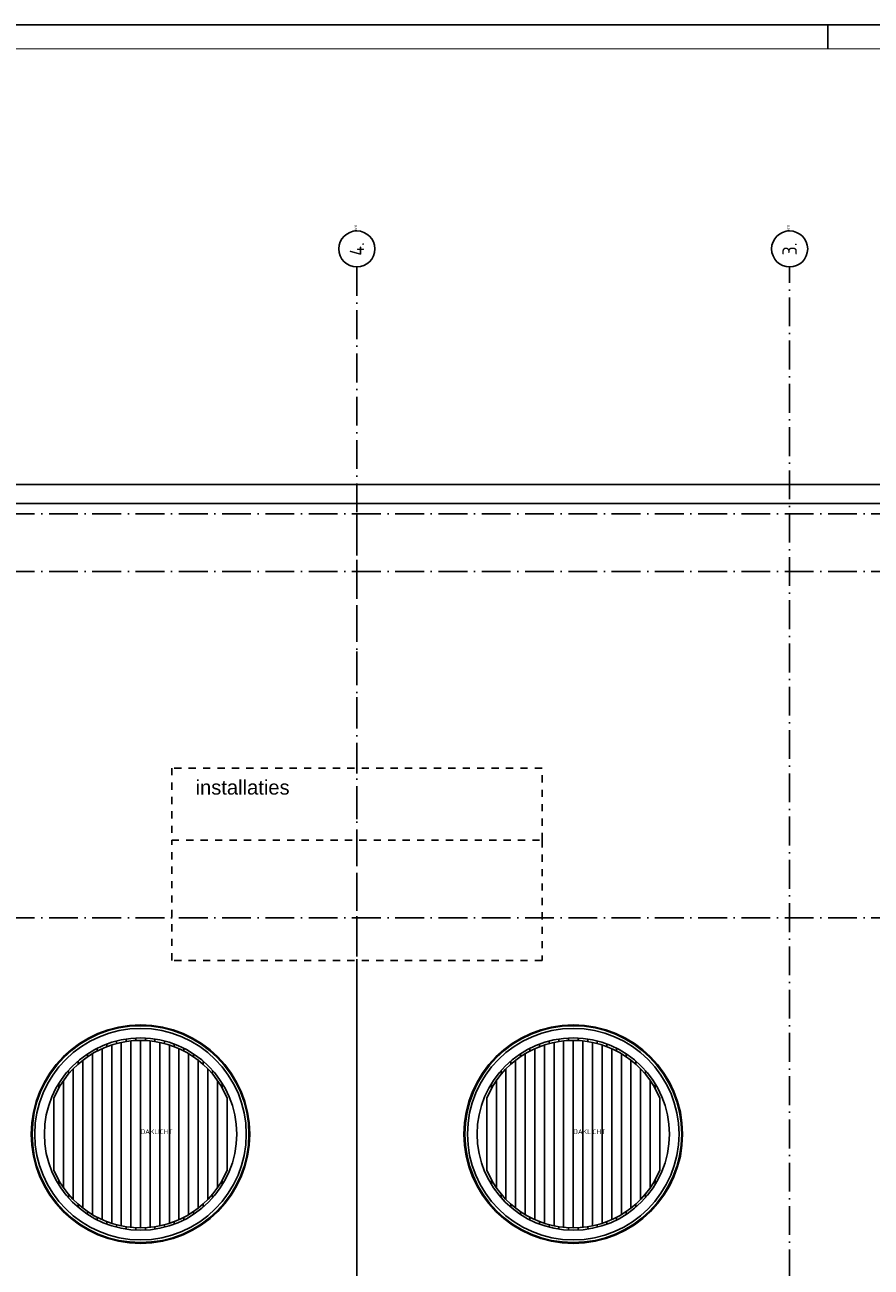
# Model space of a CAD drawing. Header units: millimetres. Extents: x 92017 to 243086, y 190 to 84290.
# Tile 18 of 19: x 207884 to 225485, y 58448 to 84290. Entities that reach past the tile are written whole.
import ezdxf
from ezdxf.enums import TextEntityAlignment as Align

# ---------------------------------------------------------------- set-up
doc = ezdxf.new("R2010")
doc.units = ezdxf.units.MM
doc.header["$LTSCALE"] = 100
for name, pattern in [('DASHDOT', [9, 6, -1.5, 0, -1.5]), ('DASHED', [3, 1.5, -1.5]), ('HIDDEN', [9.525, 6.35, -3.175])]:
    doc.linetypes.add(name, pattern=pattern)
doc.layers.get('0').update_dxf_attribs({"linetype": 'CONTINUOUS'})
for name, color, linetype in [('AB$1A---_ATTRIB035', 3, 'CONTINUOUS'), ('AL$1A---_ALGEMEEN', 8, 'CONTINUOUS'), ('AT$1A---_TEKST018', 1, 'CONTINUOUS'), ('AT$1A---_TEKST035', 3, 'CONTINUOUS'), ('LIJN025', 10, 'CONTINUOUS'), ('LIJN050', 90, 'CONTINUOUS'), ('TEKST25', 10, 'CONTINUOUS'), ('TEKST35', 50, 'CONTINUOUS'), ('TEKST50', 90, 'CONTINUOUS')]:
    doc.layers.add(name, color=color, linetype=linetype)
doc.styles.add('ISO', font='ISO.SHX')
doc.styles.add('ROMAND', font='romand')
doc.styles.get("Standard").update_dxf_attribs({"font": 'iso.shx'})

# ---------------------------------------------------------------- blocks, each defined once
blk = doc.blocks.new('A0-GE')
at = {"layer": 'LIJN025'}
blk.add_line((1315, 836), (1315, 841), dxfattribs=at)
blk.add_lwpolyline([(1500, 841), (1500, 0), (311, 0), (311, 841)], close=True, dxfattribs=at)
at = {"layer": 'LIJN050', "const_width": 0.2}
blk.add_lwpolyline([(1495, 836), (336, 836), (336, 5), (1495, 5)], close=True, dxfattribs=at)
at = {"layer": 'TEKST25', "style": 'ROMAND', "width": 2.899115}
blk.add_attdef('STATUS', text='', height=2.5, dxfattribs=at).set_placement((1454, 71.5), (1493, 71.5), align=Align.FIT)
at = {"layer": 'TEKST25', "style": 'ISO'}
for tag, p in [('E', (1455.25, 66)), ('NAAM-E', (1466.75, 66)), ('DATUM-E', (1485, 66)), ('D', (1455.25, 61)), ('NAAM-D', (1466.75, 61)), ('DATUM-D', (1485, 61)), ('C', (1455.25, 56)), ('NAAM-C', (1466.75, 56)), ('DATUM-C', (1485, 56)), ('B', (1455.25, 51)), ('NAAM-B', (1466.75, 51)), ('DATUM-B', (1485, 51)), ('A', (1455.25, 46)), ('NAAM-A', (1466.75, 46)), ('DATUM-A', (1485, 46))]:
    blk.add_attdef(tag, text='', height=2.5, dxfattribs=at).set_placement(p, align=Align.CENTER)
for tag, p in [('SCHAAL', (1368, 36.25)), ('GETEKEND', (1398.25, 36.25)), ('GECONTOL.', (1433, 36.25)), ('DATUM', (1332.75, 36.25)), ('FORMAAT', (1463.25, 28.25))]:
    blk.add_attdef(tag, p, '', height=2.5, dxfattribs=at)
at = {"layer": 'TEKST35', "style": 'ISO'}
for tag, p in [('PROJECT', (1334.5, 72.5)), ('PLAATS', (1334.5, 63.5)), ('INSTALLATIE-REGEL1', (1334.5, 52.5)), ('INSTALLATIE-REGEL2', (1334.5, 43.5))]:
    blk.add_attdef(tag, p, '', height=4, dxfattribs=at)
blk.add_attdef('PROJ.NR.', text='', height=4, dxfattribs=at).set_placement((1481, 23), align=Align.CENTER)
at = {"layer": 'TEKST50', "style": 'ISO'}
blk.add_attdef('FILE-NAAM', text='', height=5, dxfattribs=at).set_placement((1473.5, 7.5), align=Align.CENTER)
blk = doc.blocks.new('DAKLICHT')
at = {"layer": 'AL$1A---_ALGEMEEN', "color": 0, "linetype": 'Continuous'}
for points in [[(-700, 1820), (-700, 1873)], [(-600, -1855), (-600, 1855)], [(-500, 1885), (-500, 1936)], [(-400, -1909), (-400, 1909)], [(-300, 1927), (-300, 1977)], [(-200, -1940), (-200, 1940)], [(-100, 1947), (-100, 1997)], [(0, -1950), (0, 1950)], [(100, 1947), (100, 1997)], [(200, -1940), (200, 1940)], [(300, 1927), (300, 1977)], [(400, -1909), (400, 1909)], [(500, 1885), (500, 1936)], [(600, -1855), (600, 1855)], [(700, 1820), (700, 1873)], [(-1100, 1610), (-1100, 1670)], [(-1000, -1674), (-1000, 1674)], [(-900, 1730), (-900, 1786)], [(-800, -1778), (-800, 1778)], [(800, -1778), (800, 1778)], [(900, 1730), (900, 1786)], [(1000, -1674), (1000, 1674)], [(1100, 1610), (1100, 1670)], [(-1500, 1246), (-1500, 1323)], [(-1400, -1357), (-1400, 1357)], [(-1300, 1453), (-1300, 1520)], [(-1200, -1537), (-1200, 1537)], [(1200, -1537), (1200, 1537)], [(1300, 1453), (1300, 1520)], [(1400, -1357), (1400, 1357)], [(1500, 1246), (1500, 1323)], [(-1700, 955), (-1700, 1054)], [(-1600, -1115), (-1600, 1115)], [(1600, -1115), (1600, 1115)], [(1700, 955), (1700, 1054)], [(-1800, -750), (-1800, 750)], [(1800, -750), (1800, 750)], [(-1700, -1054), (-1700, -955)], [(1700, -1054), (1700, -955)], [(-1500, -1323), (-1500, -1246)], [(1500, -1323), (1500, -1246)], [(-1300, -1520), (-1300, -1453)], [(1300, -1520), (1300, -1453)], [(-1100, -1670), (-1100, -1610)], [(-900, -1786), (-900, -1730)], [(900, -1786), (900, -1730)], [(1100, -1670), (1100, -1610)], [(-700, -1873), (-700, -1820)], [(-500, -1936), (-500, -1885)], [(-300, -1977), (-300, -1927)], [(-100, -1997), (-100, -1947)], [(100, -1997), (100, -1947)], [(300, -1977), (300, -1927)], [(500, -1936), (500, -1885)], [(700, -1873), (700, -1820)]]:
    blk.add_lwpolyline(points, dxfattribs=at)
for radius in [2273, 2255, 2200, 2000]:
    blk.add_circle((0, 0), radius, dxfattribs=at)
for start, end in [(22.6199, 157.3801), (202.6199, 337.3801)]:
    blk.add_arc((0, 0), 1950, start, end, dxfattribs=at)
at = {"layer": 'AT$1A---_TEKST018', "linetype": 'Continuous'}
blk.add_text('DAKLICHT', height=100, dxfattribs=at).set_placement((0, 0))
blk = doc.blocks.new('1011')
at = {"layer": 'AL$1A---_ALGEMEEN', "color": 0, "linetype": 'Continuous'}
blk.add_circle((-750, 0), 750, dxfattribs=at)
blk.add_attdef('STR-NAAM', text='', height=600, rotation=360, dxfattribs=at).set_placement((-750, 0), align=Align.MIDDLE)
at = {"layer": 'AT$1A---_TEKST018', "linetype": 'Continuous'}
blk.add_text('1011', height=100, dxfattribs=at).set_placement((0, 0))

msp = doc.modelspace()

# ---------------------------------------------------------------- linework, layer by layer
at = {"layer": 'AL$1A---_ALGEMEEN', "color": 1, "linetype": 'DASHDOT'}
for points in [[(214790, 79253), (214790, 35716)], [(223790, 35716), (223790, 79253)], [(239590, 74116), (194780, 74116)], [(239590, 72916), (194780, 72916)], [(239590, 65716), (194690, 65716)]]:
    msp.add_lwpolyline(points, dxfattribs=at)
at = {"layer": 'AL$1A---_ALGEMEEN', "linetype": 'Continuous'}
for points in [[(197980, 57066), (197980, 74726), (231600, 74726), (231600, 57066)], [(198370, 57066), (198370, 74336), (231210, 74336), (231210, 57066)]]:
    msp.add_lwpolyline(points, dxfattribs=at)
at = {"layer": 'AL$1A---_ALGEMEEN', "linetype": 'HIDDEN'}
msp.add_lwpolyline([(214790, 74115), (214790, 40515)], dxfattribs=at)
at = {"layer": 'AL$1A---_ALGEMEEN', "linetype": 'DASHED'}
for points in [[(210940, 68830), (210940, 67330), (218640, 67330), (218640, 68830)], [(210940, 64830), (210940, 67330), (218640, 67330), (218640, 64830)]]:
    msp.add_lwpolyline(points, close=True, dxfattribs=at)

# ---------------------------------------------------------------- block references
at = {"xscale": 100, "yscale": 100, "zscale": 100}
msp.add_blockref('A0-GE', (93086, 190), dxfattribs=at)
at = {"layer": 'AL$1A---_ALGEMEEN', "color": 1, "linetype": 'DASHDOT'}
ref = msp.add_blockref('1011', (214790, 80003), dxfattribs=dict(at, xscale=0.5, yscale=0.5, zscale=0.5, rotation=90))
ref.add_attrib('STR-NAAM', '4.', dxfattribs={"layer": 'AB$1A---_ATTRIB035', "linetype": 'Continuous', "height": 300, "rotation": 90}).set_placement((214790, 79628), align=Align.MIDDLE)
ref = msp.add_blockref('1011', (223790, 80003), dxfattribs=dict(at, xscale=0.5, yscale=0.5, zscale=0.5, rotation=90))
ref.add_attrib('STR-NAAM', '3.', dxfattribs={"layer": 'AB$1A---_ATTRIB035', "linetype": 'Continuous', "height": 300, "rotation": 90}).set_placement((223790, 79628), align=Align.MIDDLE)
at = {"layer": 'AL$1A---_ALGEMEEN', "linetype": 'Continuous'}
for p in [(210290, 61215), (219290, 61215)]:
    msp.add_blockref('DAKLICHT', p, dxfattribs=at)

# ---------------------------------------------------------------- texts
at = {"layer": 'AT$1A---_TEKST035', "color": 8, "linetype": 'Continuous', "insert": (211434, 68578), "char_height": 300, "width": 2342.16, "attachment_point": 1}
msp.add_mtext('\\fArial|b0|i0|c0|p34;installaties', dxfattribs=at)

doc.saveas('drawing.dxf')
